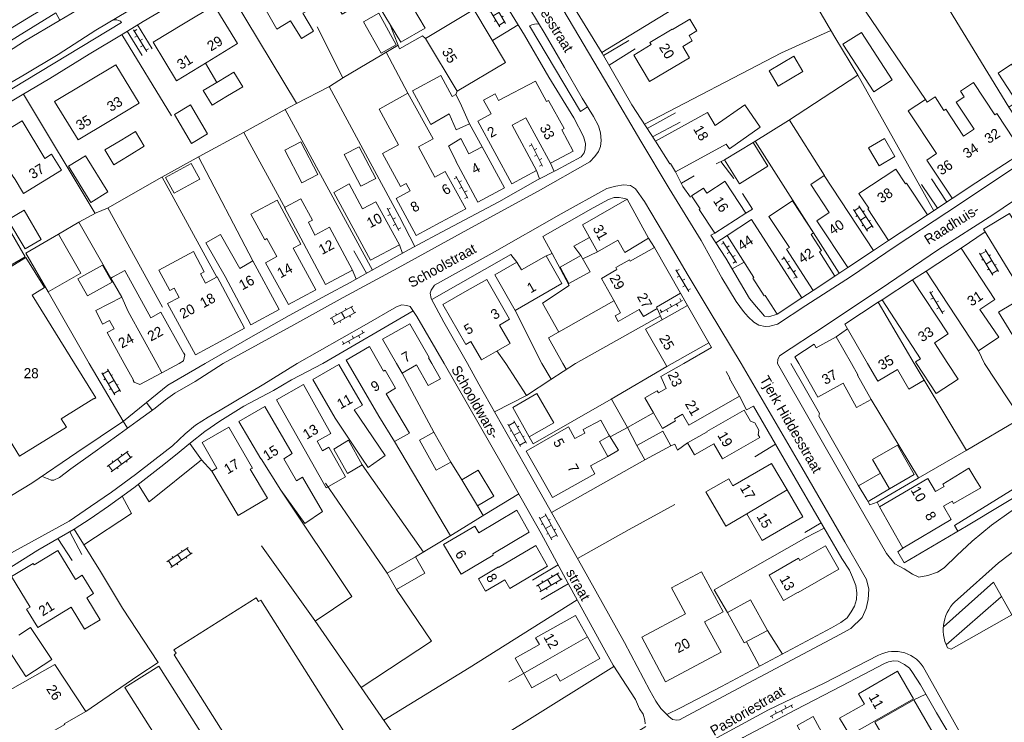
# Model space of a CAD drawing. Header units: metres. Extents: x 195864 to 198202, y 543264 to 544906.
# Tile 6 of 79: x 196071 to 196247, y 543436 to 543561. Entities that reach past the tile are written whole.
import ezdxf

# ---------------------------------------------------------------- set-up
doc = ezdxf.new("R2010")
doc.units = ezdxf.units.M
doc.header["$MEASUREMENT"] = 0
for name, color, linetype, lineweight in [('Level 11', 7, 'Continuous', 0), ('Level 12', 7, 'Continuous', 0), ('Level 28', 7, 'Continuous', 0), ('Level 29', 7, 'Continuous', 0), ('Level 32', 7, 'Continuous', 0), ('Level 34', 7, 'Continuous', 0), ('Level 41', 7, 'Continuous', 0)]:
    doc.layers.add(name, color=color, linetype=linetype, lineweight=lineweight)
doc.styles.add('Style-CHAR_FAST_FONT', font='CHAR_FAST_FONT.shx')

# ---------------------------------------------------------------- blocks, each defined once
blk = doc.blocks.new('OV2')
at = {"layer": 'Level 41', "color": 7, "linetype": 'Continuous', "lineweight": 0}
for p, q in [((0.3, -2.31), (0.3, 2.29)), ((0.3, 1.99), (1.5, 1.99)), ((1.5, -2.31), (1.5, 2.29)), ((0, 0.99), (0.3, 0.99)), ((1.8, 0.99), (1.5, 0.99)), ((0, -1.01), (0.3, -1.01)), ((0.3, -0.01), (1.5, -0.01)), ((1.8, -1.01), (1.5, -1.01)), ((0.3, -2.01), (1.5, -2.01))]:
    blk.add_line(p, q, dxfattribs=at)
blk = doc.blocks.new('OVTP6')
at = {"layer": 'Level 41', "color": 7, "linetype": 'Continuous', "lineweight": 0}
for p, q in [((0, 0), (4.5, 0)), ((0.25, 0), (0.25, 0.5)), ((1.25, 0), (1.25, -0.5)), ((2.25, 0), (2.25, 0.5)), ((4.25, 0), (4.25, 0.5)), ((3.25, 0), (3.25, -0.5))]:
    blk.add_line(p, q, dxfattribs=at)

msp = doc.modelspace()

# ---------------------------------------------------------------- linework, layer by layer
at = {"layer": 'Level 11', "color": 7, "linetype": 'Continuous', "lineweight": 13}
for p, q in [((196232.82, 543547.14), (196233.1, 543546.7)), ((196236.08, 543545.19), (196236.43, 543545.41)), ((196245.22, 543544.39), (196245.59, 543544.63)), ((196197.1, 543532.41), (196200.71, 543526.84)), ((196184.43, 543520.72), (196189.08, 543512.53)), ((196171.63, 543518.66), (196174.24, 543519.93)), ((196104.23, 543514.34), (196106.27, 543515.46)), ((196225.06, 543511.36), (196230.49, 543514.92)), ((196080.79, 543500), (196073.25, 543512.19)), ((196089.24, 543511.82), (196090.4, 543509.29)), ((196218.4, 543507), (196224.39, 543510.92)), ((196230.81, 543500), (196224.39, 543510.92)), ((196095.49, 543500), (196090.4, 543509.29)), ((196182.8, 543506.1), (196186.3, 543500)), ((196218.4, 543507), (196222.47, 543500)), ((196086.66, 543505.53), (196089.69, 543500)), ((196135.83, 543504.31), (196138.32, 543500)), ((196216.89, 543504.76), (196219.58, 543500)), ((196129.34, 543500.59), (196133.51, 543503)), ((196135.2, 543500), (196133.51, 543503)), ((196187.57, 543500), (196194.1, 543503.68)), ((196189.65, 543500), (196194.61, 543502.82)), ((196236.8, 543500), (196234.4, 543503.67)), ((196144.63, 543500), (196144.06, 543500.99)), ((196209.5, 543501.19), (196210.17, 543500)), ((196096.4, 543498.34), (196099.48, 543500)), ((196099.48, 543500), (196100.28, 543500.43)), ((196129.34, 543500.59), (196129.68, 543500)), ((196219.58, 543500), (196220.75, 543497.94)), ((196231.06, 543500.27), (196231.24, 543500)), ((196182.68, 543493.86), (196184.23, 543491.16)), ((196125.73, 543477.75), (196121.82, 543484.72)), ((196106.23, 543481.3), (196105.31, 543480.76)), ((196125.73, 543477.75), (196129.21, 543479.74)), ((196117.68, 543477.33), (196121.95, 543471.39)), ((196200.88, 543473.09), (196208.09, 543477.41)), ((196121.95, 543471.39), (196125.08, 543473.52)), ((196165.37, 543447.08), (196172.47, 543451.11)), ((196158.36, 543443.1), (196165.37, 543447.08))]:
    msp.add_line(p, q, dxfattribs=at)
at = {"layer": 'Level 11', "color": 7, "linetype": 'Continuous', "lineweight": 13, "flags": 128}
for points in [[(196131.14, 543563.91), (196129.2, 543567.14), (196129.37, 543567.24), (196124.78, 543574.88), (196120.62, 543572.35), (196120.35, 543572.8), (196118.21, 543571.5), (196118.49, 543571.04), (196117.79, 543570.61), (196112.58, 543567.43), (196116.95, 543559.75), (196119.39, 543561.23), (196121.33, 543558.04), (196123.52, 543559.35), (196121.6, 543562.56), (196122.28, 543562.97), (196126.66, 543565.61), (196128.59, 543562.39), (196131.14, 543563.91)], [(196143.46, 543559.92), (196139.11, 543557.4), (196134.41, 543565.18), (196137.42, 543567.03), (196139.89, 543562.95), (196141.18, 543563.72), (196143.46, 543559.92)], [(196109.93, 543557.15), (196105.76, 543563.98), (196100.3, 543560.68), (196094.84, 543557.38), (196099.04, 543550.51), (196104.48, 543553.83), (196109.93, 543557.15)], [(196138.26, 543556.91), (196135.56, 543555.42), (196132.42, 543561.05), (196135.14, 543562.56), (196138.26, 543556.91)], [(196157.81, 543553.78), (196152.13, 543563.25), (196143.51, 543558.06), (196149.16, 543548.66), (196157.81, 543553.78)], [(196191.99, 543559.43), (196190.71, 543561.51), (196187.62, 543559.64), (196187.56, 543559.73), (196183.6, 543557.34), (196183.82, 543556.97), (196180.69, 543555.07), (196183.54, 543550.35), (196190.67, 543554.63), (196189.45, 543556.64), (196191.14, 543557.66), (196190.58, 543558.57), (196191.99, 543559.43)], [(196092.38, 543546.52), (196088.17, 543553.37), (196082.71, 543550.08), (196077.26, 543546.79), (196081.45, 543539.93), (196086.92, 543543.23), (196092.38, 543546.52)], [(196110.89, 543549.43), (196109.27, 543552.04), (196106.54, 543550.4), (196103.81, 543548.75), (196105.42, 543546.14), (196108.15, 543547.79), (196110.89, 543549.43)], [(196256.58, 543541.97), (196252.14, 543539.04), (196247.69, 543545.77), (196249.16, 543546.74), (196245.79, 543551.84), (196248.18, 543553.46), (196251.54, 543548.32), (196252.12, 543548.7), (196256.58, 543541.97)], [(196151.37, 543542.81), (196149.7, 543546.58), (196148.9, 543548.08), (196148.28, 543547.7), (196146.24, 543551.44), (196141.18, 543548.69), (196144.44, 543542.68), (196147.71, 543544.57), (196148.96, 543541.75), (196151.37, 543542.81)], [(196169.91, 543537.95), (196165.86, 543535.8), (196161.45, 543543.9), (196158.97, 543542.58), (196163.35, 543534.48), (196158.91, 543532.09), (196152.88, 543543.29), (196155.22, 543544.57), (196153.86, 543547.04), (196155.94, 543548.15), (196156.57, 543547), (196163.16, 543550.43), (196165.11, 543546.81), (196165.5, 543547.01), (196168.27, 543541.96), (196167.83, 543541.72), (196169.91, 543537.95)], [(196239.06, 543548.64), (196241.42, 543550.2), (196245.22, 543544.39)], [(196150.68, 543527.63), (196146.26, 543525.23), (196141.85, 543522.84), (196138.28, 543529.45), (196140.76, 543530.82), (196140.04, 543532.14), (196139.05, 543531.59), (196135.81, 543537.49), (196138.7, 543539.08), (196135.2, 543545.43), (196135.32, 543545.51), (196140.37, 543548.27), (196144.87, 543540.12), (196142.26, 543538.72), (196145.18, 543533.28), (196147.04, 543534.28), (196150.68, 543527.63)], [(196236.43, 543545.41), (196239.6, 543540.6), (196241.41, 543541.81), (196241.51, 543541.87), (196238.31, 543546.69), (196239.65, 543547.58), (196239.73, 543547.63), (196239.06, 543548.64)], [(196245.59, 543544.63), (196250.12, 543537.71), (196245.91, 543534.94), (196241.83, 543532.24), (196237.61, 543529.46), (196237.57, 543529.51), (196233.04, 543536.32), (196234.8, 543537.49), (196229.74, 543545.11), (196232.82, 543547.14)], [(196233.1, 543546.7), (196234.56, 543547.61), (196236.08, 543545.19)], [(196195.24, 543542.53), (196193.89, 543544.85), (196184.56, 543539.72), (196187.15, 543535.65), (196187.25, 543535.71), (196188.19, 543534.23), (196197.19, 543539.19)], [(196195.24, 543542.53), (196200.52, 543546.22), (196203.31, 543542.23), (196197.78, 543538.35), (196197.19, 543539.19)], [(196078.46, 543534.56), (196076.71, 543537.39), (196075.49, 543536.63), (196071.45, 543543.33), (196065.82, 543539.96), (196069.97, 543533.16), (196070.01, 543533.19), (196071.68, 543530.37), (196078.46, 543534.56)], [(196093.27, 543538.82), (196091.7, 543541.45), (196088.97, 543539.79), (196086.24, 543538.14), (196087.83, 543535.51), (196090.55, 543537.17), (196093.27, 543538.82)], [(196157.6, 543531.37), (196153.64, 543538.69), (196151.23, 543537.44), (196149.82, 543540.18), (196147.59, 543538.81), (196149.01, 543536.16), (196148.92, 543536.11), (196152.88, 543528.81), (196157.6, 543531.37)], [(196204.68, 543535.25), (196202.06, 543539.5), (196196.94, 543536.35), (196199.58, 543532.1), (196204.68, 543535.25)], [(196233.15, 543526.54), (196229.42, 543532.18), (196229.25, 543532.07), (196227.5, 543534.71), (196220.91, 543530.39), (196222.68, 543527.72), (196222.51, 543527.61), (196226.23, 543521.96), (196233.15, 543526.54)], [(196192.37, 543527.49), (196192.54, 543527.6), (196191.02, 543529.94), (196193.16, 543531.33), (196193.75, 543530.42), (196197.01, 543532.54), (196197.1, 543532.41)], [(196223.55, 543520.15), (196218.93, 543517.12), (196213.42, 543525.49), (196215.64, 543526.94), (196212.34, 543531.97), (196214.73, 543533.56), (196223.55, 543520.15)], [(196138.83, 543521.21), (196133.7, 543518.43), (196127.14, 543530.52), (196129.87, 543532.11), (196132.22, 543527.64), (196134.62, 543528.9), (196138.83, 543521.21)], [(196119.89, 543520.57), (196121.24, 543521.3), (196117, 543529.18), (196112.33, 543526.67), (196114.79, 543522.11), (196115.18, 543522.32), (196116.93, 543519.08), (196114.93, 543518)], [(196122.59, 543525.23), (196123.29, 543525.6), (196121.26, 543529.43), (196118.3, 543527.86)], [(196179.54, 543529.34), (196171.54, 543524.79), (196174.24, 543519.93), (196177.89, 543522.02), (196179.14, 543519.83)], [(196179.14, 543519.83), (196183.31, 543522.38), (196179.54, 543529.34)], [(196212.39, 543523.03), (196212.83, 543523.32), (196209.05, 543529.03), (196204.85, 543526.25), (196208.5, 543520.74)], [(196074.87, 543522.13), (196071.97, 543520.45), (196068.92, 543525.68), (196071.8, 543527.37), (196074.87, 543522.13)], [(196118.3, 543527.86), (196125.62, 543514.08), (196130.45, 543516.68)], [(196200.71, 543526.84), (196195.16, 543523.28), (196192.37, 543527.49)], [(196210.75, 543511.7), (196206.33, 543508.81), (196204.19, 543512.16), (196204.01, 543512.05), (196201.95, 543515.26), (196202.14, 543515.38), (196197.37, 543522.84), (196201.75, 543525.72), (196210.75, 543511.7)], [(196251.41, 543514.74), (196249.57, 543513.59), (196243.19, 543523.99), (196247.85, 543526.79), (196252.34, 543519.49)], [(196130.45, 543516.68), (196126.37, 543524.34), (196123.75, 543522.94), (196122.59, 543525.23)], [(196072.02, 543519.04), (196069.54, 543523.29), (196066.95, 543521.77), (196069.43, 543517.53), (196072.02, 543519.04)], [(196081.94, 543516.15), (196077.94, 543523.08), (196072.11, 543519.7), (196076.12, 543512.79), (196081.94, 543516.15)], [(196107.7, 543515.5), (196104.28, 543521.54), (196106.89, 543523.02), (196110.31, 543516.98), (196112.64, 543518.3)], [(196172.8, 543522.52), (196170.01, 543520.95), (196171.27, 543519.3)], [(196212.39, 543523.03), (196214.23, 543520.17), (196213.86, 543519.93), (196216.65, 543515.6), (196212.75, 543513.01), (196207.99, 543520.41), (196208.5, 543520.74)], [(196119.89, 543520.57), (196123.93, 543513.17), (196119.04, 543510.54), (196114.93, 543518)], [(196184.43, 543520.72), (196180.08, 543518.24), (196179.93, 543518.5), (196177.5, 543517.13), (196177.71, 543516.77), (196174.93, 543515.19), (196177.06, 543511.35), (196178.34, 543509.05), (196177.38, 543508.51), (196177.94, 543507.5), (196181.69, 543509.66), (196182.42, 543508.38), (196184.91, 543509.79), (196184.76, 543510.06), (196189.08, 543512.53)], [(196245.89, 543504.7), (196242.27, 543502.26), (196232.91, 543516.49), (196239.2, 543520.6), (196245.23, 543511.39), (196242.55, 543509.64), (196245.89, 543504.7)], [(196056.69, 543509.43), (196072.13, 543518.93), (196075.46, 543513.55), (196073.25, 543512.19)], [(196104.23, 543514.34), (196103.31, 543516.02), (196103.99, 543516.39), (196102.06, 543520), (196098.98, 543518.34), (196095.88, 543516.68), (196097.84, 543513.04), (196098.59, 543513.44), (196099.48, 543511.79), (196097.4, 543510.68), (196102.39, 543501.52), (196106.8, 543503.91), (196111.2, 543506.3), (196106.27, 543515.46), (196106.24, 543515.44)], [(196167.86, 543514.25), (196165.05, 543519.23), (196160.63, 543516.71), (196159.84, 543518.11), (196155.88, 543515.81), (196159.5, 543509.46), (196167.86, 543514.25)], [(196167.55, 543517.22), (196171.27, 543519.3), (196172.92, 543516.36)], [(196087.51, 543514.49), (196085.78, 543517.57), (196081.4, 543515.14), (196083.13, 543512.08), (196087.51, 543514.49)], [(196100.28, 543500.43), (196100.5, 543501.52), (196100.35, 543501.8), (196100.31, 543501.77), (196096.25, 543509.15), (196094.43, 543508.15), (196089.78, 543516.61), (196087.62, 543515.42), (196087.32, 543515.25), (196089.24, 543511.82), (196084.63, 543509.48), (196085.83, 543507.04), (196087.08, 543507.65), (196087.87, 543506.16), (196086.66, 543505.53)], [(196107.7, 543515.5), (196112.33, 543506.91), (196117.37, 543509.64), (196112.64, 543518.3)], [(196167.55, 543517.22), (196169.12, 543514.3), (196172.92, 543516.36)], [(196158.61, 543503.58), (196156.42, 543502.31), (196153.52, 543500.64), (196151.61, 543503.93), (196150.68, 543503.39), (196146.62, 543510.53), (196150.55, 543512.77), (196154.48, 543515), (196158.53, 543507.88), (196156.71, 543506.81), (196158.61, 543503.58)], [(196230.49, 543514.92), (196236.84, 543505.26), (196234.4, 543503.67)], [(196225.06, 543511.36), (196231.93, 543500.84), (196231.06, 543500.27)], [(196182.8, 543506.1), (196190.3, 543510.33), (196194.1, 543503.68)], [(196135.83, 543504.31), (196140.68, 543507.1), (196144.15, 543501.04), (196144.06, 543500.99)], [(196209.5, 543501.19), (196212.95, 543503.44), (196213.31, 543502.76), (196216.89, 543504.76)], [(196062.48, 543500), (196067.66, 543491.56), (196066.42, 543490.79), (196070.97, 543483.4), (196079.36, 543488.62), (196078.44, 543490.11), (196084.28, 543493.74), (196084.33, 543493.66), (196084.61, 543493.84), (196080.79, 543500)], [(196089.69, 543500), (196091.35, 543496.98), (196091.31, 543496.96), (196091.47, 543496.67), (196092.48, 543496.23), (196096.4, 543498.34), (196095.49, 543500)], [(196130.77, 543491.7), (196132.24, 543492.51), (196128.02, 543499.83), (196123.35, 543497.15), (196127.38, 543490.19), (196132.16, 543483.07)], [(196129.68, 543500), (196135.16, 543490.57), (196137.97, 543486.02), (196140.62, 543487.56), (196136.47, 543494.59), (196138.17, 543495.55), (196136.32, 543498.8), (196135.99, 543498.61), (196135.2, 543500)], [(196138.32, 543500), (196139.31, 543498.28), (196141.87, 543499.75), (196144, 543496.04), (196146.2, 543497.26), (196144.63, 543500)], [(196182.68, 543493.86), (196184.9, 543495.11), (196185.1, 543494.75), (196186.48, 543495.51), (196185.53, 543497.66), (196189.65, 543500)], [(196186.3, 543500), (196186.61, 543499.46), (196187.57, 543500)], [(196210.17, 543500), (196213.57, 543493.94), (196218.09, 543496.46)], [(196222.47, 543500), (196224.3, 543496.85), (196227.82, 543498.9), (196229.85, 543495.42), (196232.57, 543497), (196230.81, 543500)], [(196231.24, 543500), (196234.73, 543494.65), (196238.65, 543497.16), (196236.8, 543500)], [(196184.23, 543491.16), (196185.82, 543488.39), (196188.17, 543489.74), (196187.96, 543490.12), (196189.39, 543490.95), (196190.54, 543488.95), (196199.59, 543494.13), (196197.78, 543497.28), (196197.88, 543497.34), (196197.19, 543498.53)], [(196218.09, 543496.46), (196220.49, 543492.09), (196223.11, 543493.56), (196220.67, 543497.9), (196220.75, 543497.94)], [(196121.82, 543484.72), (196116.91, 543493.47), (196121.69, 543496.2), (196126.62, 543487.49)], [(196166.41, 543489.39), (196163.42, 543494.62), (196159.08, 543492.13), (196162.03, 543486.88), (196166.41, 543489.39)], [(196118.2, 543482.97), (196119.69, 543483.9), (196114.81, 543492.27), (196110.17, 543489.61), (196114.09, 543482.93), (196114.13, 543482.96), (196117.68, 543477.33)], [(196130.77, 543491.7), (196136.27, 543483.52), (196133.26, 543481.39), (196132.16, 543483.07)], [(196203.21, 543486.75), (196202.93, 543487.25), (196203.06, 543488.04), (196202.32, 543489.36), (196201.56, 543489.68), (196200.43, 543491.67), (196193.76, 543487.85), (196193.81, 543487.76), (196190.33, 543485.78), (196191.56, 543483.66), (196195.02, 543485.65), (196196.56, 543482.97), (196203.21, 543486.75)], [(196106.23, 543481.3), (196103.59, 543485.86), (196108.39, 543488.6), (196112.6, 543481.3), (196112.21, 543481.07)], [(196176.37, 543487.07), (196176.28, 543487.23), (196174.82, 543489.88), (196171.65, 543488.16), (196171.99, 543487.54), (196170.19, 543486.55), (196169.02, 543488.69), (196161.49, 543484.32), (196163.86, 543480.12), (196166.17, 543476.01), (196173.74, 543480.24), (196172.95, 543481.67), (196176.07, 543483.39), (196174.56, 543486.04), (196176.37, 543487.07)], [(196129.21, 543479.74), (196126.22, 543485.01), (196125.1, 543484.37), (196124.13, 543486.08), (196126.62, 543487.49)], [(196176.07, 543483.39), (196177.97, 543484.49), (196176.37, 543487.07)], [(196132.19, 543481.89), (196129.74, 543486.26), (196127.1, 543484.68), (196129.58, 543480.31), (196132.19, 543481.89)], [(196230.81, 543480.17), (196227.79, 543485.39), (196223.36, 543482.84), (196226.37, 543477.58), (196230.81, 543480.17)], [(196125.08, 543473.52), (196121.53, 543479.65), (196120.48, 543479.04), (196118.2, 543482.97)], [(196208.09, 543477.41), (196205.34, 543482.13), (196198.43, 543478.1)], [(196105.31, 543480.76), (196110.01, 543472.82), (196115.26, 543475.92), (196112.21, 543481.07)], [(196242.68, 543477.78), (196241.66, 543479.48), (196240.59, 543481.26), (196235.91, 543478.44), (196236.16, 543478.02), (196234.59, 543477.12), (196233.26, 543479.44), (196224.6, 543474.38), (196226.7, 543470.68), (196228.79, 543467), (196237.43, 543472.12), (196236.03, 543474.49), (196237.57, 543475.4), (196237.81, 543474.98), (196242.68, 543477.78)], [(196198.43, 543478.1), (196197.67, 543479.4), (196193.59, 543477.02), (196197.14, 543470.91), (196200.88, 543473.09)], [(196200.88, 543473.09), (196203.62, 543468.38), (196210.88, 543472.61), (196208.09, 543477.41)], [(196159.84, 543473.77), (196153.01, 543469.73), (196152.3, 543470.94), (196146.71, 543467.62), (196149.85, 543462.33), (196151.79, 543463.49), (196155.62, 543465.76), (196155.51, 543465.96), (196162.05, 543469.84), (196159.84, 543473.77)], [(196165.3, 543463.78), (196163.22, 543467.47), (196156.57, 543463.52), (196156.52, 543463.62), (196152.97, 543461.51), (196154.22, 543459.32), (196157.65, 543461.33), (196158.56, 543459.78), (196165.3, 543463.78)], [(196217.32, 543463.25), (196214.96, 543467.37), (196210.4, 543464.76), (196210.15, 543465.21), (196204.88, 543462.16), (196207.45, 543457.62), (196210.06, 543459.13), (196210.09, 543459.07), (196217.32, 543463.25)], [(196073.4, 543464.24), (196073.57, 543463.98), (196077.81, 543466.56), (196080.98, 543461.4), (196082.2, 543462.15), (196084.21, 543458.86), (196082.99, 543458.12), (196085.39, 543454.2), (196082.6, 543452.5), (196080.2, 543456.42)], [(196073.4, 543464.24), (196069.57, 543461.91), (196072.9, 543456.46), (196072.25, 543456.07), (196074.26, 543452.78), (196080.2, 543456.42)], [(196196.65, 543455.63), (196192.78, 543462.77), (196187.47, 543459.92), (196189.97, 543455.26), (196182.12, 543451.05), (196186.38, 543443.11), (196196.29, 543448.42), (196193.35, 543453.84), (196196.65, 543455.63)], [(196129.96, 543432.58), (196114.06, 543457.7), (196113.69, 543457.46), (196113.28, 543458.09), (196098.56, 543448.82), (196098.96, 543448.19), (196098.59, 543447.95), (196114.46, 543422.84), (196114.85, 543423.09), (196115.25, 543422.46), (196115.71, 543422.75), (196115.66, 543422.83), (196117.05, 543423.71)], [(196204.58, 543452.26), (196201.53, 543457.72), (196197.43, 543455.49), (196200.42, 543450.06), (196204.58, 543452.26)], [(196172.47, 543451.11), (196170.3, 543454.97), (196163.18, 543450.95), (196163.86, 543449.75)], [(196068.33, 543449.8), (196072.12, 543444.05), (196076.73, 543447.1), (196072.95, 543452.83), (196070.85, 543451.45)], [(196166.86, 543444.44), (196162.51, 543442), (196159.53, 543447.32), (196163.86, 543449.75)], [(196166.86, 543444.44), (196167.53, 543443.2), (196174.64, 543447.25), (196172.47, 543451.11)], [(196082.81, 543437.77), (196077.31, 543446.19), (196067.52, 543440.64), (196069.1, 543437.89), (196053.57, 543428.98), (196057.25, 543422.35), (196067.59, 543428.43), (196067.35, 543428.87), (196072.87, 543431.94), (196072.86, 543431.96), (196079.06, 543435.47), (196078.98, 543435.61), (196082.81, 543437.77)], [(196117.43, 543402.23), (196121.85, 543401.25), (196126.13, 543403.99), (196124.73, 543406.23), (196126.11, 543407.1), (196119.9, 543416.99), (196115.82, 543414.44), (196095.87, 543445.87), (196089.8, 543442.07), (196095.05, 543433.78), (196095.97, 543431.48), (196098.23, 543432.9), (196102.85, 543425.64), (196095.27, 543420.63), (196100.04, 543413.09), (196097.44, 543411.45), (196100.73, 543406.25), (196103.37, 543407.87), (196105.2, 543405), (196109.58, 543403.98)], [(196230.65, 543440.06), (196227.79, 543445.01), (196220.86, 543440.94), (196221.9, 543439.1), (196217.47, 543436.61), (196219.29, 543433.55), (196223.68, 543436.04), (196230.65, 543440.06)], [(196235.1, 543432.38), (196230.75, 543439.9), (196223.78, 543435.86), (196228.16, 543428.33), (196235.1, 543432.38)]]:
    msp.add_lwpolyline(points, dxfattribs=at)
at = {"layer": 'Level 12', "color": 7, "linetype": 'Continuous', "lineweight": 13, "flags": 128}
for points in [[(196226.88, 543550.66), (196223.62, 543548.54), (196218.08, 543557.06), (196221.36, 543559.13), (196226.88, 543550.66)], [(196210.91, 543552.17), (196209.28, 543554.9), (196204.88, 543552.27), (196206.51, 543549.54), (196210.91, 543552.17)], [(196104.59, 543541.03), (196101.72, 543539.32), (196098.64, 543544.49), (196101.5, 543546.2), (196104.59, 543541.03)], [(196124.3, 543533.74), (196121.42, 543532.24), (196118.37, 543538.08), (196121.25, 543539.58), (196124.3, 543533.74)], [(196227.36, 543536.99), (196225.47, 543540.19), (196222.66, 543538.53), (196224.55, 543535.33), (196227.36, 543536.99)], [(196134.62, 543533.07), (196131.98, 543531.68), (196129, 543537.33), (196131.64, 543538.72), (196134.62, 543533.07)], [(196086.73, 543530.63), (196083.73, 543528.78), (196079.74, 543535.24), (196082.74, 543537.09), (196086.73, 543530.63)], [(196103.17, 543532.91), (196101.64, 543535.72), (196097.07, 543533.22), (196098.6, 543530.42), (196103.17, 543532.91)], [(196252.26, 543504.09), (196249.83, 543502.67), (196245.87, 543509.17), (196248.36, 543510.64)], [(196148, 543482.38), (196145.42, 543480.94), (196142.44, 543486.3), (196145.02, 543487.74), (196148, 543482.38)], [(196187.3, 543485.29), (196185.88, 543487.88), (196181.24, 543485.33), (196182.67, 543482.74), (196187.3, 543485.29)], [(196155.7, 543476.26), (196152.89, 543480.94), (196149.98, 543479.19), (196152.79, 543474.52), (196155.7, 543476.26)], [(196143.38, 543462.54), (196141.71, 543465.42), (196136.66, 543462.49), (196138.33, 543459.62), (196143.38, 543462.54)], [(196215.81, 543431.31), (196212.93, 543429.73), (196209.87, 543435.3), (196212.75, 543436.88), (196215.81, 543431.31)]]:
    msp.add_lwpolyline(points, dxfattribs=at)
at = {"layer": 'Level 28', "color": 7, "linetype": 'Continuous', "lineweight": 0}
for p, q in [((196231.87, 543571.73), (196247.69, 543545.77)), ((196106.78, 543569.26), (196120.48, 543546.48)), ((196089.26, 543558.79), (196098.13, 543544.22)), ((196124.16, 543560.15), (196128.76, 543551.02)), ((196136.45, 543555.59), (196140.37, 543548.27)), ((196104.21, 543553.66), (196106.2, 543550.2)), ((196220.71, 543551.51), (196234.3, 543527.29)), ((196126.3, 543549.48), (196138.84, 543526.17)), ((196148.9, 543548.08), (196149.16, 543548.66)), ((196071.71, 543548.12), (196084.5, 543526.8)), ((196118.46, 543545.36), (196134.03, 543516.69)), ((196208.51, 543543.47), (196214.8, 543533.59)), ((196111.05, 543541.28), (196118.49, 543527.65)), ((196151.37, 543542.81), (196153.64, 543538.69)), ((196202.4, 543539.7), (196217.41, 543516.11)), ((196102.93, 543536.91), (196112.64, 543518.3)), ((196195.42, 543535.69), (196196.94, 543536.35)), ((196196.28, 543536.06), (196198.57, 543533.03)), ((196096.47, 543533.28), (196106.24, 543515.44)), ((196189.21, 543532.2), (196191.49, 543533.54)), ((196086.78, 543527.79), (196096.54, 543510.03)), ((196081.57, 543525.24), (196087.32, 543515.25)), ((196159.5, 543509.46), (196164.29, 543500)), ((196170.29, 543500), (196185.46, 543508.48)), ((196156.27, 543502.22), (196157.86, 543500)), ((196242.27, 543502.26), (196243.33, 543500)), ((196164.29, 543500), (196165.97, 543497.2)), ((196168.02, 543500), (196168.65, 543498.94)), ((196243.33, 543500), (196249.82, 543490.15)), ((196139.31, 543498.28), (196145.02, 543487.74)), ((196232.57, 543497), (196240.12, 543484.45)), ((196223.11, 543493.56), (196231.58, 543479.55)), ((196137.97, 543486.02), (196147.97, 543469.2)), ((196132.19, 543481.89), (196143.15, 543466.28)), ((196148, 543482.38), (196149.98, 543479.19)), ((196165.99, 543473.37), (196182.67, 543482.74)), ((196125.65, 543478.59), (196136.66, 543462.49)), ((196152.79, 543474.52), (196153.83, 543472.84)), ((196082.81, 543437.77), (196092.14, 543444.18)), ((196230.75, 543439.9), (196232.89, 543440.88))]:
    msp.add_line(p, q, dxfattribs=at)
at = {"layer": 'Level 28', "color": 7, "linetype": 'Continuous', "lineweight": 0, "flags": 128}
for points in [[(196232.82, 543547.14), (196221.08, 543564.42), (196225.77, 543567.47), (196231.02, 543570.99), (196231.83, 543571.7), (196240.33, 543577.73), (196251.56, 543585.94), (196254.91, 543587.99), (196260.47, 543591.07), (196264.95, 543594.11), (196274.8, 543601.3), (196279.48, 543604.97), (196286.64, 543605.92), (196295.88, 543607.38), (196293.2, 543635.3)], [(196174.99, 543555.57), (196204.43, 543573.55), (196198.96, 543582.02), (196189.78, 543581.15), (196186.38, 543581.42)], [(196202.06, 543539.5), (196208.37, 543543.38), (196220.71, 543551.51), (196216.62, 543558.27), (196206.89, 543574.94)], [(196137.22, 543560.53), (196138.85, 543556.22), (196142.97, 543558.53), (196143.51, 543558.06)], [(196182.6, 543542.75), (196207.12, 543555.51), (196215.9, 543559.51)], [(196077.94, 543523.08), (196081.55, 543525.23), (196084.67, 543526.89), (196086.69, 543527.74), (196096.43, 543533.26), (196103.05, 543536.97), (196110.97, 543541.24), (196118.54, 543545.41), (196120.34, 543546.41), (196126.33, 543549.5), (196128.85, 543551.08), (196138.6, 543556.86)], [(196200.11, 543530.35), (196201.91, 543527.59), (196200.71, 543526.84)], [(196166.15, 543519.62), (196169.18, 543513.95), (196164.43, 543510.76), (196167.35, 543505.6)], [(196177.14, 543511.21), (196165.5, 543504.54), (196168.02, 543500)], [(196157.86, 543500), (196161.52, 543494.27), (196165.87, 543497.13), (196170.29, 543500)], [(196162.76, 543485.62), (196176.67, 543493.59), (196186.61, 543499.46)], [(196224.18, 543475.19), (196231.5, 543479.51), (196240.08, 543484.43), (196249.79, 543490.13), (196257.39, 543494.55)], [(196176.47, 543486.9), (196179.61, 543488.54), (196176.74, 543493.63)], [(196184.23, 543491.16), (196179.61, 543488.54), (196181.24, 543485.33)], [(196187.3, 543485.29), (196188.06, 543485.54), (196188.52, 543484.52), (196190.33, 543485.78)], [(196258.03, 543483.42), (196238.02, 543471.04), (196238.59, 543470.01)], [(196117.68, 543477.33), (196130.33, 543458.32), (196123.78, 543453.92)], [(196141.71, 543465.42), (196148.34, 543469.42), (196154.08, 543473), (196160.15, 543476.7)], [(196170.63, 543465.16), (196179.87, 543470.31), (196188.02, 543474.8)], [(196211.53, 543468.88), (196195.04, 543459.52), (196197.43, 543455.49)], [(196132.01, 543442.08), (196144.58, 543450.36), (196138.33, 543459.62)], [(196136.05, 543436.22), (196151.28, 543445.62), (196170.59, 543457.75)], [(196143.89, 543425.11), (196160.67, 543435.52), (196177.16, 543445.85)]]:
    msp.add_lwpolyline(points, dxfattribs=at)
at = {"layer": 'Level 29', "color": 7, "linetype": 'Continuous', "lineweight": 0}
for p, q in [((196090.2, 543559.36), (196092.88, 543555.03)), ((196092.08, 543560.5), (196094.68, 543556.24)), ((196155.46, 543557.69), (196160.05, 543560.53)), ((196175.31, 543555.02), (196179.81, 543557.71)), ((196176.3, 543553.28), (196180.98, 543556.2)), ((196183.1, 543541.98), (196188.17, 543544.75)), ((196184.07, 543540.47), (196189, 543543.13)), ((196163.35, 543534.48), (196163.85, 543532.98)), ((196165.86, 543535.8), (196166.51, 543534.32)), ((196233.87, 543532.96), (196236.62, 543528.81)), ((196232.08, 543531.98), (196234.98, 543527.74)), ((196233.15, 543526.54), (196237.61, 543529.46)), ((196138.84, 543526.17), (196141.59, 543520.87)), ((196183.31, 543522.38), (196184.43, 543520.72)), ((196195.38, 543521.53), (196197.37, 543522.84)), ((196223.55, 543520.15), (196226.23, 543521.96)), ((196239.2, 543520.6), (196243.49, 543523.5)), ((196130.7, 543520.1), (196132.99, 543516.11)), ((196138.83, 543521.21), (196139.38, 543519.66)), ((196130.45, 543516.68), (196131.14, 543515.08)), ((196198.27, 543516.89), (196200.4, 543518.1)), ((196216.65, 543515.6), (196218.93, 543517.12)), ((196230.49, 543514.92), (196232.91, 543516.49)), ((196076.12, 543512.79), (196083.45, 543500)), ((196189.08, 543512.53), (196190.3, 543510.33)), ((196210.75, 543511.7), (196212.75, 543513.01)), ((196224.39, 543510.92), (196225.06, 543511.36)), ((196184.91, 543509.79), (196185.76, 543507.77)), ((196125.14, 543500), (196141.32, 543509.38)), ((196216.89, 543504.76), (196218.89, 543506.16)), ((196194.1, 543503.68), (196194.61, 543502.82)), ((196155.83, 543491.37), (196161.52, 543494.27)), ((196093.67, 543493.03), (196094.7, 543491.66)), ((196162.03, 543486.88), (196162.76, 543485.62)), ((196101.4, 543485.71), (196103.48, 543482.78)), ((196202.33, 543483.29), (196206.05, 543485.57)), ((196094.15, 543475.24), (196103.48, 543482.78)), ((196103.48, 543482.78), (196105.31, 543480.76)), ((196220.85, 543478.11), (196224.77, 543480.39)), ((196094.15, 543475.24), (196092.23, 543478.28)), ((196090.99, 543473.18), (196089.32, 543476.27)), ((196222.55, 543475.34), (196226.37, 543477.58)), ((196079.83, 543471.8), (196083.68, 543474.41)), ((196090.99, 543473.18), (196082.45, 543467.6)), ((196083.63, 543472.25), (196080.73, 543470.36)), ((196211.25, 543469.79), (196214.18, 543471.51)), ((196079.95, 543469.91), (196082.12, 543465.87)), ((196211.53, 543468.88), (196214.73, 543470.57)), ((196077.85, 543468.69), (196080.37, 543464.76)), ((196162.61, 543461.27), (196167.18, 543464.01)), ((196164.19, 543457.78), (196169.01, 543460.63)), ((196236.01, 543452.9), (196244.98, 543460.91)), ((196236.54, 543449.72), (196246.31, 543458.27)), ((196204.58, 543452.26), (196207.26, 543448.05)), ((196200.82, 543450.27), (196203.16, 543445.87)), ((196214.73, 543442.84), (196224.43, 543447.84)), ((196232.73, 543445.24), (196242.04, 543428.61))]:
    msp.add_line(p, q, dxfattribs=at)
at = {"layer": 'Level 29', "color": 7, "linetype": 'Continuous', "lineweight": 0, "flags": 128}
for points in [[(196066.79, 543558.28), (196073.31, 543562.23), (196077.87, 543564.89), (196081.15, 543566.8), (196090.75, 543572.59), (196093.94, 543574.66), (196099.73, 543578.06), (196102.68, 543579.7), (196106.89, 543582.29), (196111.91, 543585.37), (196121.68, 543591.21), (196132.96, 543598.04), (196133.69, 543598.86), (196134.24, 543599.81), (196134.77, 543600.98), (196135.08, 543602.38), (196135.28, 543603.98), (196135.14, 543605.51), (196134.12, 543607.66), (196132.11, 543611.55), (196129.5, 543616.31), (196127.06, 543620.65), (196124.25, 543625.38), (196120.13, 543633.12)], [(196184.56, 543539.72), (196180.37, 543546.19), (196175.06, 543555.44), (196168.5, 543566.18), (196165.53, 543571.09), (196156.54, 543586.03), (196153.97, 543590.55), (196153.7, 543591.82), (196153.78, 543593.24), (196154.19, 543594.6), (196154.89, 543595.84), (196155.95, 543596.93), (196157.17, 543597.9), (196161.09, 543599.88), (196163.52, 543600.94), (196165.95, 543595.33)], [(196100.68, 543565.63), (196093.04, 543561.08), (196089.48, 543558.92), (196083.41, 543555.29), (196076.42, 543550.94), (196071.48, 543547.98), (196063.89, 543543.44)], [(196145.46, 543522.95), (196156.61, 543528.85), (196163.5, 543532.81), (196166.91, 543534.52), (196171.32, 543536.93), (196171.84, 543537.65), (196172.02, 543538.27), (196172.1, 543539.3), (196171.73, 543540.55), (196169.99, 543543.86), (196165.56, 543551.18), (196161.21, 543558.65), (196157.76, 543564.26)], [(196167.09, 543564.9), (196176.44, 543549.11), (196181.98, 543539.69), (196187.05, 543531.24), (196192.75, 543521.94), (196196.45, 543515.32), (196199.01, 543511.09), (196200.31, 543509.28), (196201.15, 543508.3), (196202.18, 543507.38), (196203.03, 543506.85), (196204.15, 543506.62), (196205.03, 543506.66), (196206.4, 543507.03), (196211.47, 543510.37), (196219.44, 543515.46), (196227.39, 543520.88), (196236.66, 543526.95), (196248.37, 543534.76)], [(196078.21, 543561.32), (196077.49, 543562.62), (196066.53, 543555.91), (196050.69, 543546.54), (196051.63, 543545.21)], [(196090.34, 543562.94), (196084.61, 543559.54), (196077.91, 543555.21), (196071.82, 543551.59), (196063.5, 543546.72)], [(196065.58, 543553.53), (196071.89, 543557.59), (196078.11, 543561.26), (196081.14, 543563.05)], [(196174.75, 543538.79), (196174.9, 543539.84), (196174.78, 543541.19), (196174.41, 543542.47), (196173.49, 543544.15), (196171.5, 543547.38), (196168.35, 543552.87), (196164.89, 543558.86), (196162.15, 543563.39)], [(196062.58, 543546.14), (196062.39, 543545.65), (196062.29, 543545.37), (196062.32, 543545.07), (196062.49, 543544.75), (196089.22, 543560.93), (196089.02, 543561.15), (196088.69, 543561.28), (196088.34, 543561.38), (196087.7, 543561.38)], [(196172.46, 543545.83), (196171.18, 543545.01), (196162.07, 543560.32), (196162.52, 543560.52), (196162.97, 543560.62), (196163.27, 543560.67), (196163.82, 543560.63)], [(196107.38, 543500), (196110.54, 543501.7), (196119.99, 543506.91), (196128.81, 543511.76), (196138.63, 543517.07), (196151.06, 543523.9), (196163.62, 543530.78), (196172.84, 543536.05), (196173.77, 543536.97), (196174.4, 543537.84), (196174.75, 543538.79)], [(196188.19, 543534.23), (196189.49, 543531.64), (196190.83, 543529.68)], [(196199.9, 543500), (196194.16, 543509.48), (196190.45, 543515.7), (196186, 543523.19), (196182.62, 543528.96), (196181.03, 543531.19), (196180.1, 543531.77), (196178.85, 543531.9), (196177.53, 543531.7), (196175.87, 543531.23), (196167.75, 543526.71), (196155.4, 543519.68), (196145.1, 543513.97), (196144.52, 543513.1), (196144.34, 543512.55), (196144.52, 543511.6), (196146.78, 543507.39), (196151.02, 543500)], [(196206.39, 543500), (196206.46, 543500.71), (196206.76, 543501.38), (196214.91, 543506.73), (196226.24, 543514.29), (196235.14, 543520.38), (196244.86, 543526.52), (196252.08, 543531.42)], [(196179.54, 543529.34), (196178.77, 543529.55), (196178.09, 543529.65), (196177.19, 543529.65), (196176.22, 543529.28), (196173.46, 543527.82), (196164.44, 543522.7), (196166.15, 543519.62), (196165.05, 543519.23)], [(196104.16, 543500), (196112.33, 543504.69), (196119.17, 543508.54), (196125.83, 543512.22), (196130.02, 543514.45), (196133.75, 543516.54), (196140.59, 543520.34), (196145.46, 543522.95)], [(196206.33, 543508.81), (196204.86, 543508.31), (196204.08, 543508.45), (196203.39, 543509.19), (196202.63, 543510.1), (196201.38, 543511.59), (196197.15, 543518.81), (196194.46, 543522.92), (196195.16, 543523.28)], [(196144.62, 543511.39), (196158.75, 543519.47), (196159.84, 543518.11)], [(196120.56, 543500), (196132.54, 543506.79), (196138.33, 543510.09), (196139.26, 543510.44), (196140.16, 543510.34), (196140.78, 543510.19), (196141.98, 543508.38), (196146.81, 543500)], [(196067.59, 543475.22), (196069.54, 543476.37), (196073.17, 543478.58), (196081.2, 543484.06), (196089.53, 543489.68), (196097.48, 543496.13), (196104.16, 543500)], [(196075.05, 543479.87), (196075.42, 543479.63), (196076.08, 543479.38), (196076.64, 543479.14), (196077.12, 543479.14), (196078.1, 543479.6), (196080.13, 543481.16), (196084.08, 543483.97), (196088.74, 543487.29), (196091.97, 543489.69), (196095.2, 543492.02), (196097.08, 543493.49), (196098.75, 543494.66), (196102.38, 543496.76), (196107.38, 543500)], [(196083.45, 543500), (196089.52, 543489.67), (196090.29, 543488.44)], [(196125.14, 543500), (196119.54, 543497.06), (196116.36, 543495.14), (196111.08, 543492.34), (196106.75, 543489.7), (196104.08, 543487.84), (196101.55, 543485.83), (196098.82, 543483.62), (196096.21, 543481.53), (196091.39, 543477.77), (196086.9, 543474.51), (196083.63, 543472.25)], [(196120.56, 543500), (196114.62, 543496.27), (196106.82, 543491.62), (196104.69, 543490.41), (196102.41, 543488.96), (196100.6, 543487.39), (196098.31, 543485.28), (196095.14, 543482.83), (196091.7, 543480.15), (196087.41, 543477.01), (196083.68, 543474.41)], [(196146.81, 543500), (196157.26, 543481.8), (196164.15, 543469.63), (196169.34, 543460.02), (196175.53, 543448.77), (196177.02, 543446.06), (196181.01, 543439.94), (196181.75, 543438.3), (196182.4, 543437.31), (196182.68, 543436.23)], [(196151.02, 543500), (196153.05, 543496.29), (196162.15, 543480.18), (196171.36, 543463.87), (196179.08, 543450.11), (196183.58, 543441.55), (196184.63, 543439.62), (196185.53, 543438.34), (196186.44, 543437.41), (196186.96, 543436.89), (196187.64, 543436.39), (196188.38, 543436.23), (196188.88, 543436.32), (196190.28, 543437.1), (196201.25, 543442.93), (196216.75, 543451.12), (196219.51, 543452.62), (196221.48, 543454.57), (196222.25, 543456.19), (196222.58, 543457.81), (196222.67, 543459.63), (196222.27, 543461.37), (196221.56, 543462.62), (196218.39, 543468.09), (196210.7, 543481.37), (196199.9, 543500)], [(196206.39, 543500), (196218.89, 543478.13), (196223.83, 543469.55), (196225.88, 543466.04), (196227.35, 543464.21), (196228.98, 543463.3), (196230.52, 543462.33), (196231.62, 543461.79), (196233.22, 543462.08), (196234.96, 543462.69), (196236.13, 543463.45), (196238.44, 543465.66), (196241.17, 543468.23), (196244.62, 543471.09), (196248.15, 543473.6), (196256.18, 543478.54), (196272.18, 543487.93), (196282.69, 543494.12), (196292.88, 543500)], [(196208.77, 543500), (196213.89, 543491.06), (196213.79, 543490.58), (196220.77, 543478.23), (196222.36, 543475.7), (196222.86, 543474.75), (196224.18, 543475.19), (196224.6, 543474.38)], [(196186.59, 543437.25), (196189.07, 543438.46), (196196.35, 543442.27), (196208.88, 543448.91), (196216.05, 543452.72), (196217.72, 543453.71), (196218.8, 543454.55), (196219.53, 543455.6), (196220.11, 543456.64), (196220.48, 543457.78), (196220.58, 543459.02), (196220.35, 543460.34), (196219.78, 543461.8), (196219.22, 543463.07), (196217.87, 543465.15), (196210.21, 543478.37), (196202.11, 543492.38), (196200.87, 543491.72), (196199.59, 543494.13)], [(196256.79, 543485.32), (196258.83, 543482.19), (196240.14, 543470.93), (196229.03, 543464.38), (196227.9, 543466.35), (196228.79, 543467)], [(196238.51, 543457.81), (196245.85, 543464.37), (196252, 543469.02), (196258.35, 543473.01), (196270.39, 543480.11)], [(196068.23, 543465.42), (196079.83, 543471.8)], [(196080.73, 543470.36), (196074.24, 543466.61), (196068.76, 543463.19), (196066.96, 543461.86), (196066.98, 543461.4), (196060.44, 543457.55), (196060.06, 543457.77), (196050.41, 543452.04), (196043.74, 543448.15), (196044.26, 543444.94), (196045.24, 543445.27)], [(196080.73, 543470.36), (196085.43, 543462.82), (196089.4, 543456.26)], [(196114.2, 543467.38), (196123.71, 543454.03), (196132, 543442.09), (196136.23, 543435.95), (196143.88, 543425.13), (196145.59, 543422.12), (196146.56, 543420.32), (196147.69, 543418.49), (196148.81, 543416.89), (196149.52, 543415.84), (196150.04, 543415.14), (196157.7, 543419.88), (196171.2, 543428.12), (196178.5, 543432.45), (196182.88, 543435.1)], [(196236.73, 543449.18), (196237.39, 543448.95), (196248.27, 543455.06), (196244.98, 543460.91)], [(196092.14, 543444.18), (196095.76, 543446.56), (196089.4, 543456.26)], [(196189.57, 543426.76), (196190.68, 543427.79), (196192.28, 543428.64), (196194.73, 543429.95), (196200.26, 543433.17), (196209.59, 543438.09), (196217.85, 543442.39), (196225.47, 543446.37), (196226.21, 543446.67), (196227.11, 543446.83), (196227.91, 543446.78), (196229.09, 543446.22), (196229.95, 543445.53), (196230.52, 543444.77), (196231.93, 543442.56), (196234.79, 543437.55), (196239.06, 543430.33), (196240.45, 543427.6), (196240.16, 543427.32), (196241.02, 543425.98)], [(196214.73, 543442.84), (196204.79, 543438.07), (196195, 543432.81), (196189.59, 543429.88), (196185.22, 543427.26), (196179.22, 543423.66), (196175.08, 543420.9)], [(196182.68, 543436.23), (196182.75, 543435.59)]]:
    msp.add_lwpolyline(points, dxfattribs=at)
at = {"layer": 'Level 29', "color": 7, "linetype": 'Continuous', "lineweight": 0, "extrusion": (0, 0, -1)}
msp.add_arc((-196243.13, 543452.36), 7.14, 333.5871, 49.7499, dxfattribs=at)
at = {"layer": 'Level 29', "color": 7, "linetype": 'Continuous', "lineweight": 0}
msp.add_arc((196227.27, 543442.36), 6.17, 27.821, 117.4599, dxfattribs=at)

# ---------------------------------------------------------------- block references
at = {"layer": 'Level 41', "color": 7, "linetype": 'Continuous', "lineweight": 0}
for name, p, xscale, yscale, zscale, rotation in [('OV2', (196156.88, 543562.88), 0.9999999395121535, 0.9999999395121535, 0.9999999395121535, 210.5793521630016), ('OVTP6', (196091.36, 543559.6), 1.000001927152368, 1.000001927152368, 1.000001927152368, 301.330635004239), ('OVTP6', (196164.42, 543535.27), 0.9999987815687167, 0.9999987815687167, 0.9999987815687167, 116.9067823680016), ('OVTP6', (196151.08, 543529.51), 1.000000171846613, 1.000000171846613, 1.000000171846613, 118.6835596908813), ('OVTP6', (196136.64, 543527.74), 1.000002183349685, 1.000002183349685, 1.000002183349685, 297.8522474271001), ('OV2', (196220.94, 543525.42), 1.000000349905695, 1.000000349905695, 1.000000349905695, 33.33109947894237), ('OVTP6', (196199.03, 543517.97), 1.000001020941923, 1.000001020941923, 1.000001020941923, 122.0512270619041), ('OV2', (196244.94, 543518.53), 1.000002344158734, 1.000002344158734, 1.000002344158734, 211.5348074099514), ('OVTP6', (196209.87, 543515.28), 1.000000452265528, 1.000000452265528, 1.000000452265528, 122.6801606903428), ('OVTP6', (196188.23, 543516.74), 0.9999990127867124, 0.9999990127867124, 0.9999990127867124, 300.7586746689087), ('OVTP6', (196185.48, 543509.03), 0.9999984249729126, 0.9999984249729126, 0.9999984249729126, 29.74498057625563), ('OVTP6', (196233.59, 543512.8), 0.9999980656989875, 0.9999980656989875, 0.9999980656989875, 300.7366653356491), ('OV2', (196128.35, 543509.38), 1.00000226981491, 1.00000226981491, 1.00000226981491, 299.0545781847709), ('OVTP6', (196128.68, 543503.38), 1.00000009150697, 1.00000009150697, 1.00000009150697, 29.47027412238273), ('OV2', (196086.56, 543496.21), 0.9999998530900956, 0.9999998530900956, 0.9999998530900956, 30.42638269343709), ('OV2', (196159.09, 543487.02), 0.9999989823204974, 0.9999989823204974, 0.9999989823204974, 29.43109108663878), ('OV2', (196089.39, 543481.73), 0.9999998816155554, 0.9999998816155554, 0.9999998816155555, 126.1932650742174), ('OV2', (196164.68, 543470.37), 0.9999993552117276, 0.9999993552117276, 0.9999993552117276, 28.98663065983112), ('OV2', (196100.06, 543464.58), 1.000000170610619, 1.000000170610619, 1.000000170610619, 123.996273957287), ('OV2', (196166.08, 543460.08), 0.9999978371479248, 0.9999978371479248, 0.9999978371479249, 120.6435950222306), ('OVTP6', (196209.06, 543439.01), 0.9999990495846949, 0.9999990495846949, 0.9999990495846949, 207.7265800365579)]:
    msp.add_blockref(name, p, dxfattribs=dict(at, xscale=xscale, yscale=yscale, zscale=zscale, rotation=rotation))

# ---------------------------------------------------------------- texts
at = {"layer": 'Level 32', "color": 7, "linetype": 'Continuous', "lineweight": 13, "style": 'Style-CHAR_FAST_FONT'}
for s, rotation, p in [('29', 31.3372, (196105.19, 543555.72)), ('20', 301.2585, (196185.15, 543556.5)), ('35', 301.0031, (196146.36, 543555.73)), ('31', 31.3862, (196099.81, 543552.44)), ('33', 31.0522, (196087.29, 543544.91)), ('35', 31.1308, (196081.75, 543541.57)), ('2', 28.6151, (196155.17, 543540.27)), ('33', 298.487, (196163.83, 543542.14)), ('18', 300.2565, (196191.27, 543541.89)), ('32', 33.1656, (196244.11, 543539.18)), ('34', 33.7855, (196240.26, 543536.53)), ('36', 33.5788, (196235.65, 543533.55)), ('37', 31.7201, (196073.35, 543532.87)), ('4', 27.3341, (196152.28, 543533.76)), ('6', 28.2309, (196147.02, 543530.01)), ('38', 33.2449, (196224.94, 543528.55)), ('8', 28.8209, (196141.45, 543526.92)), ('16', 302.959, (196194.81, 543529.05)), ('10', 27.6412, (196133.6, 543524.13)), ('40', 33.1656, (196216.25, 543522.86)), ('31', 299.0768, (196173.32, 543524.15)), ('12', 28.1029, (196125.01, 543519.36)), ('44', 33.2929, (196200, 543520.08)), ('42', 33.1656, (196210.81, 543517.77)), ('14', 28.359, (196117.6, 543515.18)), ('16', 28.4094, (196110.78, 543513.03)), ('29', 299.0268, (196176.3, 543515.29)), ('1', 29.7946, (196162.28, 543512.49)), ('18', 28.6928, (196103.83, 543509.84)), ('27', 299.0768, (196181.21, 543511.97)), ('31', 33.1656, (196241.02, 543510.13)), ('20', 28.0253, (196100.17, 543507.91)), ('3', 30.4627, (196155.82, 543507.73)), ('22', 28.743, (196094.47, 543503.89)), ('5', 30.1286, (196151.05, 543505.05)), ('33', 33.0863, (196232.22, 543503.74)), ('24', 27.4622, (196089.23, 543502.64)), ('25', 299.7946, (196185.16, 543504.5)), ('7', 29.7946, (196139.9, 543500.06)), ('35', 30.207, (196225.03, 543498.72)), ('28', 0, (196071.73, 543497.35)), ('23', 293.8229, (196186.72, 543498.05)), ('37', 29.1269, (196214.93, 543496.13)), ('9', 29.4108, (196134.39, 543494.85)), ('11', 28.8209, (196128.31, 543491.77)), ('21', 299.9225, (196189.79, 543492.77)), ('13', 30.9245, (196122.27, 543486.34)), ('19', 299.9225, (196195.58, 543487.17)), ('15', 32.054, (196115.19, 543482.56)), ('5', 298.6151, (196166.23, 543485.97)), ('17', 30.5905, (196108.17, 543480.14)), ('7', 298.8209, (196168.8, 543481.42)), ('17', 300.207, (196199.6, 543477.77)), ('10', 299.7946, (196230.12, 543477.37)), ('15', 300.207, (196202.58, 543472.65)), ('8', 300.5411, (196232.64, 543472.86)), ('6', 299.7946, (196148.71, 543466)), ('8', 299.6667, (196154.24, 543461.81)), ('13', 299.5388, (196206.68, 543461.51)), ('21', 31.5437, (196075.1, 543454.76)), ('12', 299.4607, (196164.52, 543451.12)), ('20', 28.1804, (196188.63, 543448.17)), ('26', 303.1656, (196075.68, 543441.83)), ('11', 299.4607, (196222.6, 543440.39))]:
    msp.add_text(s, height=1.8, rotation=rotation, dxfattribs=at).set_placement(p)
at = {"layer": 'Level 34', "color": 7, "linetype": 'Continuous', "lineweight": 13, "style": 'Style-CHAR_FAST_FONT'}
for s, rotation, p in [('Hiddesstraat', 302.1634, (196161.31, 543566.85)), ('Raadhuis-', 32.1329, (196233.32, 543521.15)), ('Schoolstraat', 28.8209, (196141.04, 543513.47)), ('Schooldwars-', 299.7946, (196148.03, 543498.96)), ('Tjerk Hiddesstraat', 299.8728, (196203.15, 543497.15)), ('straat', 299.2829, (196168.52, 543462.66)), ('Pastoriestraat', 30.3348, (196195.04, 543433.38))]:
    msp.add_text(s, height=1.8, rotation=rotation, dxfattribs=at).set_placement(p)

doc.saveas('drawing.dxf')
